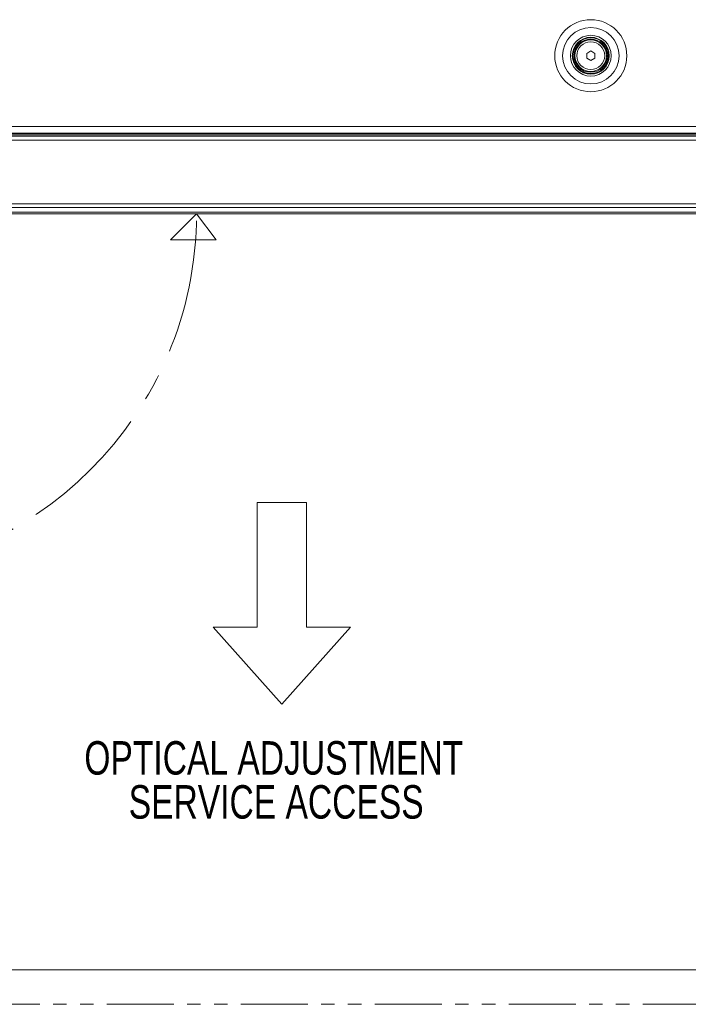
# Model space of a CAD drawing. Header units: millimetres. Extents: x 0 to 1118, y 0 to 864.
# Tile 69 of 256: x 280 to 343, y 191 to 285. Entities that reach past the tile are written whole.
import ezdxf

# ---------------------------------------------------------------- set-up
doc = ezdxf.new("R2010")
doc.units = ezdxf.units.MM
doc.linetypes.add('CENTERX2', pattern=[20.32, 12.7, -2.54, 2.54, -2.54])
doc.linetypes.add('PHANTOM', pattern=[12.7, 6.35, -1.27, 1.27, -1.27, 1.27, -1.27])
doc.styles.add('SLDTEXTSTYLE0', font='TXT', dxfattribs={"width": 0.75})
doc.styles.add('SLDTEXTSTYLE3', font='TXT', dxfattribs={"width": 0.605})
doc.dimstyles.new('SLDDIMSTYLE0', dxfattribs={"dimtxt": 3.175, "dimasz": 3.302, "dimexe": 0, "dimexo": 0.0625, "dimgap": 0.79375, "dimtad": 0, "dimtih": 1, "dimtoh": 1, "dimdec": 1, "dimlfac": 4, "dimrnd": 1e-09, "dimzin": 12, "dimdsep": 46, "dimtxsty": 'SLDTEXTSTYLE3', "dimsah": 1, "dimcen": 0.09, "dimadec": 0, "dimazin": 3, "dimtfac": 1, "dimtofl": 0, "dimtmove": 0, "dimatfit": 3, "dimfxl": 1, "dimfrac": 2, "dimtolj": 1, "dimtzin": 12, "dimarcsym": 0})
doc.dimstyles.new('SLDDIMSTYLE1', dxfattribs={"dimtxt": 3.175, "dimasz": 3.302, "dimexe": 0, "dimexo": 0.0625, "dimgap": 0.79375, "dimtad": 0, "dimtih": 1, "dimtoh": 1, "dimdec": 1, "dimlfac": 4, "dimrnd": 1e-09, "dimzin": 4, "dimdsep": 46, "dimtxsty": 'SLDTEXTSTYLE3', "dimsah": 1, "dimcen": 0.09, "dimadec": 0, "dimazin": 1, "dimtfac": 1, "dimtofl": 0, "dimtmove": 0, "dimatfit": 3, "dimfxl": 1, "dimfrac": 2, "dimtolj": 1, "dimtzin": 12, "dimarcsym": 0})

# ---------------------------------------------------------------- blocks, each defined once
blk = doc.blocks.new('Block2')
at = {"color": 7, "linetype": 'Continuous', "lineweight": 0}
for p, q in [((-3.2, 649.31), (-55.28, 590.7)), ((48.89, 590.7), (-3.2, 649.31)), ((-55.28, 590.7), (-21.99, 590.7)), ((-21.99, 590.7), (-21.99, 496.02)), ((15.6, 496.02), (15.6, 590.7)), ((15.6, 590.7), (48.89, 590.7)), ((-21.99, 496.02), (15.6, 496.02))]:
    blk.add_line(p, q, dxfattribs=at)
blk = doc.blocks.new('_D_9')
at = {"color": 7, "linetype": 'Continuous', "lineweight": 0}
for p, q in [((441.576, 272.112), (441.576, 193.012)), ((261.926, 199.362), (261.926, 193.012)), ((261.926, 194.612), (346.294, 194.612)), ((441.576, 194.612), (357.208, 194.612))]:
    blk.add_line(p, q, dxfattribs=at)
for points in [[(261.926, 194.612), (265.228, 194.104), (265.228, 195.12)], [(441.576, 194.612), (438.274, 195.12), (438.274, 194.104)]]:
    blk.add_solid(points, dxfattribs=at)
at = {"color": 7, "linetype": 'Continuous', "lineweight": 0, "insert": (346.294, 196.269), "char_height": 3.175, "attachment_point": 1, "style": 'SLDTEXTSTYLE3'}
blk.add_mtext('718.6', dxfattribs=at)
blk = doc.blocks.new('_D_10')
at = {"color": 7, "linetype": 'Continuous', "lineweight": 0}
for p, q in [((439.976, 273.712), (222.403, 273.712)), ((224.003, 273.712), (224.003, 239.774)), ((224.003, 200.962), (224.003, 234.901)), ((260.326, 200.962), (222.403, 200.962))]:
    blk.add_line(p, q, dxfattribs=at)
for points in [[(224.003, 273.712), (223.495, 270.41), (224.511, 270.41)], [(224.003, 200.962), (224.511, 204.264), (223.495, 204.264)]]:
    blk.add_solid(points, dxfattribs=at)
at = {"color": 7, "linetype": 'Continuous', "lineweight": 0, "insert": (218.546, 238.994), "char_height": 3.175, "attachment_point": 1, "style": 'SLDTEXTSTYLE3'}
blk.add_mtext('291.0', dxfattribs=at)
blk = doc.blocks.new('SW_NOTE_36')
at = {"color": 0, "linetype": 'Continuous', "lineweight": 0, "char_height": 3.175, "attachment_point": 2, "style": 'SLDTEXTSTYLE0'}
for s, insert in [('OPTICAL ADJUSTMENT', (21.878, 4.093)), ('SERVICE ACCESS', (22.108, -0.082))]:
    blk.add_mtext(s, dxfattribs=dict(at, insert=insert))

msp = doc.modelspace()

# ---------------------------------------------------------------- linework, layer by layer
at = {"color": 7, "linetype": 'Continuous', "lineweight": 15}
for p, q in [((333.689, 281.561), (334.076, 281.785)), ((333.689, 281.114), (333.689, 281.561)), ((334.076, 281.785), (334.464, 281.561)), ((334.464, 281.561), (334.464, 281.114)), ((334.076, 280.89), (333.689, 281.114)), ((334.464, 281.114), (334.076, 280.89)), ((250.114, 273.837), (436.789, 273.837)), ((250.292, 273.975), (436.61, 273.975)), ((436.789, 266.337), (250.114, 266.337))]:
    msp.add_line(p, q, dxfattribs=at)
at = {"color": 9, "linetype": 'Continuous', "lineweight": 0}
for p, q in [((250.114, 273.962), (436.789, 273.962)), ((250.292, 274.625), (436.61, 274.625)), ((436.789, 273.337), (250.114, 273.337)), ((250.114, 267.295), (436.789, 267.295)), ((436.789, 266.941), (250.114, 266.941)), ((250.114, 266.484), (436.789, 266.484))]:
    msp.add_line(p, q, dxfattribs=at)
at = {"color": 7, "linetype": 'Continuous', "lineweight": 0}
for p, q in [((296.698, 266.337), (294.231, 263.868)), ((298.572, 263.868), (296.698, 266.337)), ((294.231, 263.868), (298.572, 263.868))]:
    msp.add_line(p, q, dxfattribs=at)
at = {"color": 7, "linetype": 'PHANTOM', "lineweight": 0}
msp.add_line((573.951, 191.337), (87.951, 191.337), dxfattribs=at)
at = {"color": 9, "linetype": 'Continuous', "lineweight": 0}
for radius in [3.417, 2.677, 1.938, 1.318]:
    msp.add_circle((334.076, 281.337), radius, dxfattribs=at)
at = {"color": 7, "linetype": 'Continuous', "lineweight": 15}
for radius in [1.75, 1.688, 1.575, 1.5]:
    msp.add_circle((334.076, 281.337), radius, dxfattribs=at)
at = {"color": 7, "linetype": 'CENTERX2', "lineweight": 0}
msp.add_arc((262.326, 266.337), 34.372, 270, 0, dxfattribs=at)

# ---------------------------------------------------------------- block references
at = {"color": 7, "linetype": 'Continuous', "xscale": 0.125, "yscale": 0.125, "zscale": 0.125, "rotation": 180}
msp.add_blockref('Block2', (304.394, 300.963), dxfattribs=at)
at = {"color": 7, "linetype": 'Continuous', "lineweight": 0}
msp.add_blockref('SW_NOTE_36', (282.147, 212.212), dxfattribs=at)

# ---------------------------------------------------------------- dimensions: what is measured, and where the dimension line sits
dim = msp.add_linear_dim(base=(224.003, 200.962), p1=(441.576, 273.712), p2=(261.926, 200.962), angle=90, dimstyle='SLDDIMSTYLE1', dxfattribs=at)
dim.commit()
dim.dimension.update_dxf_attribs({"geometry": '_D_10', "text_midpoint": (224.003, 237.337), "dimtype": 160})
dim = msp.add_linear_dim(base=(261.926, 194.612), p1=(441.576, 273.712), p2=(261.926, 200.962), dimstyle='SLDDIMSTYLE0', dxfattribs=at)
dim.commit()
dim.dimension.update_dxf_attribs({"geometry": '_D_9', "text_midpoint": (351.751, 194.612), "dimtype": 160})

doc.saveas('drawing.dxf')
